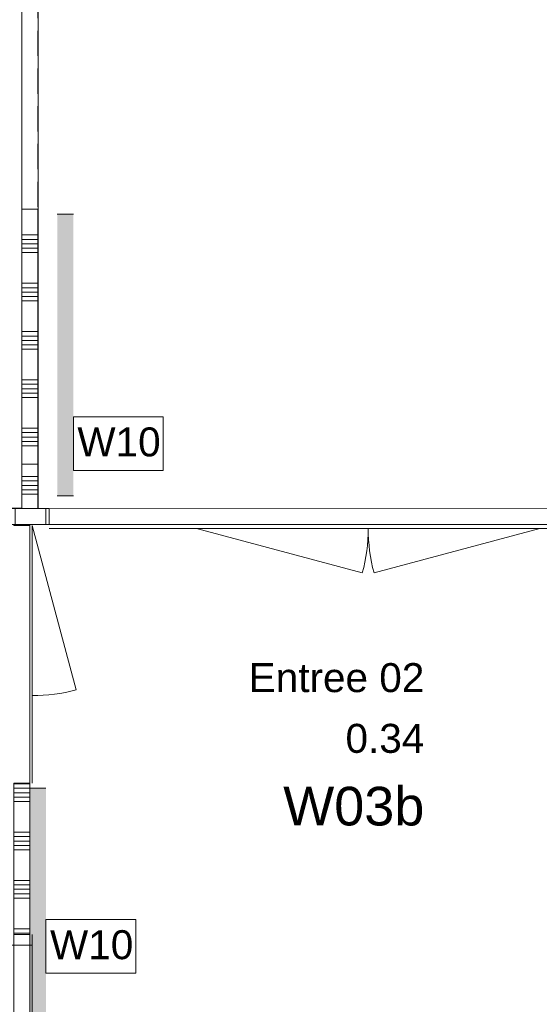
# Model space of a CAD drawing. Header units: millimetres. Extents: x -850 to 154668, y -80343 to 71019.
# Tile 18 of 147: x 25637 to 28862, y 23231 to 29345. Entities that reach past the tile are written whole.
import ezdxf
from ezdxf.enums import TextEntityAlignment as Align

# ---------------------------------------------------------------- set-up
doc = ezdxf.new("R2010")
doc.units = ezdxf.units.MM
doc.header["$MEASUREMENT"] = 0
doc.linetypes.add('B0701', pattern=[234.119993, 155.999994, -78.119999])
for name, color, linetype in [('Info Wandafwerking aanduiding', 7, 'Continuous'), ('New_22 NC Binnenwanden', 7, 'Continuous'), ('New_22 NC Binnenwanden Deuren', 7, 'Continuous'), ('New_22 NC Binnenwanden Doorsnede-arcering', 7, 'Continuous'), ('New_22 NC Binnenwanden Laagscheidingslijnen', 7, 'Continuous'), ('New_22 NC Binnenwanden Ramen', 7, 'Continuous'), ('New_Info Wandafwerking aanduiding', 7, 'Continuous'), ('New_Info Wandafwerking aanduiding Doorsnede-arcering', 7, 'Continuous'), ('New_Z Ruimtefuncties', 7, 'Continuous'), ('New_Z Ruimtefuncties Zone omranding', 7, 'Continuous'), ('New_Z Ruimtefuncties Zone tekst', 7, 'Continuous')]:
    doc.layers.add(name, color=color, linetype=linetype)
doc.styles.add('GENERATED_STYLE_1', font='arial.ttf')
doc.styles.add('GENERATED_STYLE_2', font='arial.ttf')

# ---------------------------------------------------------------- blocks, each defined once
blk = doc.blocks.new('*X1145')
at = {"layer": 'New_22 NC Binnenwanden Doorsnede-arcering', "color": 254, "linetype": 'Continuous', "lineweight": 0, "true_color": 0xe9ebeb}
for p, q in [((25649.3, 26508.2), (25679.5, 26508.2)), ((25649.3, 26480.8), (25679.5, 26480.8)), ((25679.5, 26508.2), (25749.3, 26508.2)), ((25679.5, 26480.8), (25749.3, 26480.8)), ((25649.3, 26453.3), (25679.5, 26453.3)), ((25649.3, 26425.9), (25679.5, 26425.9)), ((25679.5, 26453.3), (25749.3, 26453.3)), ((25679.5, 26425.9), (25749.3, 26425.9)), ((25649.3, 26398.5), (25679.5, 26398.5)), ((25679.5, 26398.5), (25749.3, 26398.5))]:
    blk.add_line(p, q, dxfattribs=at)
blk = doc.blocks.new('DV1 22')
at = {"layer": 'New_22 NC Binnenwanden Deuren', "color": 7, "linetype": 'Continuous', "lineweight": 0}
blk.add_line((-5238.5, -25), (-5238.5, -125), dxfattribs=at)
blk.add_line((-5238.5, -25), (-5238.5, -125), dxfattribs=at)
blk = doc.blocks.new('Wall_192_1', base_point=(25750, 38644.9))
at = {"layer": 'New_22 NC Binnenwanden', "color": 8, "linetype": 'Continuous', "lineweight": 0, "true_color": 0x778488}
blk.add_line((25649.3, 26584.4), (25749.3, 26584.4), dxfattribs=at)
at = {"layer": 'New_22 NC Binnenwanden', "color": 8, "linetype": 'Continuous', "lineweight": 0, "true_color": 0x778488, "flags": 128}
for points in [[(25649.3, 26584.4), (25649.3, 26310)], [(25749.3, 26310), (25749.3, 26584.4)], [(25749.3, 26310), (25649.3, 26310)]]:
    blk.add_lwpolyline(points, dxfattribs=at)
at = {"layer": 'New_22 NC Binnenwanden', "color": 8, "lineweight": 0, "true_color": 0x778488}
blk.add_blockref('*X1145', (0, 0), dxfattribs=at)
at = {"layer": 'New_22 NC Binnenwanden Deuren', "color": 1, "linetype": 'Continuous', "lineweight": 0, "zscale": 1000, "rotation": 89.99657742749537}
blk.add_blockref('DV1 22', (25624.6, 31822.9), dxfattribs=at)
blk = doc.blocks.new('Wall_199_1', base_point=(25750, 26210))
at = {"layer": 'New_22 NC Binnenwanden', "color": 8, "linetype": 'B0701', "lineweight": 0, "true_color": 0x778488, "flags": 128}
for points in [[(25650, 30980), (25650, 26310)], [(25750, 26310), (25750, 30980)], [(25750, 26310), (25650, 26310)]]:
    blk.add_lwpolyline(points, dxfattribs=at)
blk = doc.blocks.new('*X1185')
at = {"layer": 'New_22 NC Binnenwanden Doorsnede-arcering', "color": 254, "linetype": 'Continuous', "lineweight": 0, "true_color": 0xe9ebeb}
for p, q in [((25650.1, 28008.2), (25679.6, 28008.2)), ((25679.6, 28008.2), (25750.1, 28008.2)), ((25650.1, 27980.8), (25679.6, 27980.8)), ((25650.1, 27953.3), (25679.6, 27953.3)), ((25679.6, 27980.8), (25750.1, 27980.8)), ((25679.6, 27953.3), (25750.1, 27953.3)), ((25650.1, 27925.9), (25679.6, 27925.9)), ((25650.1, 27898.5), (25679.6, 27898.5)), ((25679.6, 27925.9), (25750.1, 27925.9)), ((25679.6, 27898.5), (25750.1, 27898.5)), ((25650.1, 27708.2), (25679.6, 27708.2)), ((25679.6, 27708.2), (25750.1, 27708.2)), ((25650.1, 27680.8), (25679.6, 27680.8)), ((25650.1, 27653.3), (25679.6, 27653.3)), ((25679.6, 27680.8), (25750.1, 27680.8)), ((25679.6, 27653.3), (25750.1, 27653.3)), ((25650, 27598.5), (25679.6, 27598.5)), ((25650.1, 27625.9), (25679.6, 27625.9)), ((25679.6, 27625.9), (25750.1, 27625.9)), ((25679.6, 27598.5), (25750, 27598.5)), ((25650, 27408.2), (25679.6, 27408.2)), ((25679.6, 27408.2), (25750, 27408.2)), ((25650, 27380.8), (25679.6, 27380.8)), ((25650, 27353.3), (25679.6, 27353.3)), ((25679.6, 27380.8), (25750, 27380.8)), ((25679.6, 27353.3), (25750, 27353.3)), ((25650, 27325.9), (25679.6, 27325.9)), ((25650, 27298.5), (25679.6, 27298.5)), ((25679.6, 27325.9), (25750, 27325.9)), ((25679.6, 27298.5), (25750, 27298.5)), ((25650, 27108.2), (25679.6, 27108.2)), ((25679.6, 27108.2), (25750, 27108.2)), ((25650, 27080.8), (25679.6, 27080.8)), ((25650, 27053.3), (25679.6, 27053.3)), ((25650, 27025.9), (25679.6, 27025.9)), ((25679.6, 27080.8), (25750, 27080.8)), ((25679.6, 27053.3), (25750, 27053.3)), ((25679.6, 27025.9), (25750, 27025.9)), ((25650, 26998.5), (25679.6, 26998.5)), ((25679.6, 26998.5), (25750, 26998.5)), ((25650, 26808.2), (25679.5, 26808.2)), ((25650, 26780.8), (25679.5, 26780.8)), ((25679.5, 26808.2), (25750, 26808.2)), ((25679.5, 26780.8), (25750, 26780.8)), ((25650, 26753.3), (25679.5, 26753.3)), ((25650, 26725.9), (25679.5, 26725.9)), ((25679.5, 26753.3), (25750, 26753.3)), ((25679.5, 26725.9), (25750, 26725.9)), ((25650, 26698.5), (25679.5, 26698.5)), ((25679.5, 26698.5), (25750, 26698.5)), ((25650, 26508.2), (25679.5, 26508.2)), ((25650, 26480.8), (25679.5, 26480.8)), ((25679.5, 26508.2), (25750, 26508.2)), ((25679.5, 26480.8), (25750, 26480.8)), ((25650, 26453.3), (25679.5, 26453.3)), ((25650, 26425.9), (25679.5, 26425.9)), ((25679.5, 26453.3), (25750, 26453.3)), ((25679.5, 26425.9), (25750, 26425.9)), ((25650, 26398.5), (25679.5, 26398.5)), ((25679.5, 26398.5), (25750, 26398.5))]:
    blk.add_line(p, q, dxfattribs=at)
blk = doc.blocks.new('Wall_203_1', base_point=(25750, 26310))
at = {"layer": 'New_22 NC Binnenwanden', "color": 8, "linetype": 'Continuous', "lineweight": 0, "true_color": 0x778488, "flags": 128}
for points in [[(25650.1, 28168), (25650, 26310)], [(25750.1, 28168), (25650.1, 28168)], [(25750, 26310), (25750.1, 28168)], [(25750, 26310), (25650, 26310)]]:
    blk.add_lwpolyline(points, dxfattribs=at)
at = {"layer": 'New_22 NC Binnenwanden', "color": 8, "lineweight": 0, "true_color": 0x778488}
blk.add_blockref('*X1185', (0, 0), dxfattribs=at)
blk = doc.blocks.new('*X2781')
at = {"layer": 'New_22 NC Binnenwanden Doorsnede-arcering', "color": 254, "linetype": 'Continuous', "lineweight": 0, "true_color": 0xe9ebeb}
for p, q in [((25677.9, 24600), (25600, 24600)), ((25700, 24600), (25677.9, 24600)), ((25677.9, 24572.6), (25600, 24572.6)), ((25677.9, 24545.1), (25600, 24545.1)), ((25677.9, 24517.7), (25600, 24517.7)), ((25700, 24572.6), (25677.9, 24572.6)), ((25700, 24545.1), (25677.9, 24545.1)), ((25700, 24517.7), (25677.9, 24517.7))]:
    blk.add_line(p, q, dxfattribs=at)
blk = doc.blocks.new('D1 zl1-b 22_5')
at = {"layer": 'New_22 NC Binnenwanden Deuren', "color": 1, "linetype": 'Continuous', "lineweight": 0}
for p, q in [((800.1, 0), (-220.9, 273.6)), ((-800.1, 0), (-256.9, 0)), ((800.1, 0), (-256.9, 0))]:
    blk.add_line(p, q, dxfattribs=at)
at = {"layer": 'New_22 NC Binnenwanden Deuren', "color": 7, "linetype": 'Continuous', "lineweight": 0}
for p, q in [((-800.1, -14), (-800.1, -114)), ((-800.1, -14), (-800.1, -114)), ((800.1, -14), (800.1, -114)), ((800.1, -14), (800.1, -114))]:
    blk.add_line(p, q, dxfattribs=at)
at = {"layer": 'New_22 NC Binnenwanden Deuren', "color": 1, "linetype": 'Continuous', "lineweight": 0}
blk.add_arc((800.1, 0), 1057, 165, 180, dxfattribs=at)
blk = doc.blocks.new('Wall_576_1', base_point=(25700, 24500))
at = {"layer": 'New_22 NC Binnenwanden', "color": 8, "linetype": 'Continuous', "lineweight": 0, "true_color": 0x778488}
for p, q in [((25700, 26205), (25600, 26205)), ((25700, 24604.9), (25600, 24604.9))]:
    blk.add_line(p, q, dxfattribs=at)
at = {"layer": 'New_22 NC Binnenwanden', "color": 8, "linetype": 'Continuous', "lineweight": 0, "true_color": 0x778488, "flags": 128}
for points in [[(25600, 26210), (25700, 26210)], [(25600, 26210), (25600, 26205)], [(25700, 26205), (25700, 26210)], [(25600, 24604.9), (25600, 24500)], [(25700, 24500), (25700, 24604.9)]]:
    blk.add_lwpolyline(points, dxfattribs=at)
at = {"layer": 'New_22 NC Binnenwanden', "color": 8, "lineweight": 0, "true_color": 0x778488}
blk.add_blockref('*X2781', (0, 0), dxfattribs=at)
at = {"layer": 'New_22 NC Binnenwanden Deuren', "color": 1, "linetype": 'Continuous', "lineweight": 0, "xscale": -0.9999999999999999, "zscale": 1000, "rotation": 270.000011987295}
blk.add_blockref('D1 zl1-b 22_5', (25714, 25404.9), dxfattribs=at)
blk = doc.blocks.new('*X3032')
at = {"layer": 'New_22 NC Binnenwanden Doorsnede-arcering', "color": 254, "linetype": 'Continuous', "lineweight": 0, "true_color": 0xe9ebeb}
for p, q in [((25582.3, 26310), (25582.3, 26210)), ((25609.7, 26310), (25609.7, 26210)), ((25800, 26310), (25800, 26210))]:
    blk.add_line(p, q, dxfattribs=at)
blk = doc.blocks.new('*X3033')
at = {"layer": 'New_22 NC Binnenwanden Doorsnede-arcering', "color": 254, "linetype": 'Continuous', "lineweight": 0, "true_color": 0xe9ebeb}
for p, q in [((29782.3, 26310), (29782.3, 26210)), ((29809.7, 26310), (29809.7, 26210))]:
    blk.add_line(p, q, dxfattribs=at)
blk = doc.blocks.new('D2 zl2 22_3')
at = {"layer": 'New_22 NC Binnenwanden Deuren', "color": 1, "linetype": 'Continuous', "lineweight": 0}
for p, q in [((-1065, 0), (-36.3, 275.6)), ((1065, 0), (36.3, 275.6)), ((-1980, 0), (-1065, 0)), ((-1065, 0), (0, 0)), ((1065, 0), (0, 0)), ((1980, 0), (1065, 0))]:
    blk.add_line(p, q, dxfattribs=at)
at = {"layer": 'New_22 NC Binnenwanden Deuren', "color": 7, "linetype": 'Continuous', "lineweight": 0}
for p, q in [((-1980, -25), (-1980, -125)), ((-1980, -25), (-1980, -125)), ((1980, -25), (1980, -125)), ((1980, -25), (1980, -125))]:
    blk.add_line(p, q, dxfattribs=at)
at = {"layer": 'New_22 NC Binnenwanden Deuren', "color": 1, "linetype": 'Continuous', "lineweight": 0}
for centre, start, end in [((-1065, 0), 0, 15), ((1065, 0), 165, 180)]:
    blk.add_arc(centre, 1065, start, end, dxfattribs=at)
blk = doc.blocks.new('Wall_633_1', base_point=(29850, 26210))
at = {"layer": 'New_22 NC Binnenwanden', "color": 8, "linetype": 'Continuous', "lineweight": 0, "true_color": 0x778488}
for p, q in [((25820, 26210), (25820, 26310)), ((29780, 26210), (29780, 26310))]:
    blk.add_line(p, q, dxfattribs=at)
at = {"layer": 'New_22 NC Binnenwanden', "color": 8, "linetype": 'Continuous', "lineweight": 0, "true_color": 0x778488, "flags": 128}
for points in [[(25820, 26310), (25575, 26310)], [(25575, 26210), (25575, 26310)], [(29950, 26310), (29780, 26310)], [(25575, 26210), (25820, 26210)], [(29780, 26210), (29850, 26210)]]:
    blk.add_lwpolyline(points, dxfattribs=at)
at = {"layer": 'New_22 NC Binnenwanden Laagscheidingslijnen', "color": 8, "linetype": 'Continuous', "lineweight": 0, "true_color": 0x778488}
blk.add_line((29850, 26210), (29950, 26210), dxfattribs=at)
at = {"layer": 'New_22 NC Binnenwanden', "color": 8, "lineweight": 0, "true_color": 0x778488}
for name in ['*X3032', '*X3033']:
    blk.add_blockref(name, (0, 0), dxfattribs=at)
at = {"layer": 'New_22 NC Binnenwanden Deuren', "color": 1, "linetype": 'Continuous', "lineweight": 0, "xscale": -1, "zscale": 1000, "rotation": 180.0000687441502}
blk.add_blockref('D2 zl2 22_3', (27800, 26185), dxfattribs=at)
blk = doc.blocks.new('*X3212')
at = {"layer": 'New_22 NC Binnenwanden Doorsnede-arcering', "color": 254, "linetype": 'Continuous', "lineweight": 0, "true_color": 0xe9ebeb}
for p, q in [((25677.9, 24490.3), (25600, 24490.3)), ((25700, 24490.3), (25677.9, 24490.3)), ((25677.9, 24300), (25600, 24300)), ((25677.9, 24272.6), (25600, 24272.6)), ((25700, 24300), (25677.9, 24300)), ((25700, 24272.6), (25677.9, 24272.6)), ((25677.9, 24245.2), (25600, 24245.2)), ((25677.9, 24217.7), (25600, 24217.7)), ((25700, 24245.2), (25677.9, 24245.2)), ((25700, 24217.7), (25677.9, 24217.7)), ((25677.9, 24190.3), (25600, 24190.3)), ((25700, 24190.3), (25677.9, 24190.3)), ((25677.9, 24000), (25600, 24000)), ((25677.9, 23972.6), (25600, 23972.6)), ((25700, 24000), (25677.9, 24000)), ((25700, 23972.6), (25677.9, 23972.6)), ((25677.9, 23945.2), (25600, 23945.2)), ((25677.9, 23917.7), (25600, 23917.7)), ((25700, 23945.2), (25677.9, 23945.2)), ((25700, 23917.7), (25677.9, 23917.7)), ((25677.9, 23890.3), (25600, 23890.3)), ((25700, 23890.3), (25677.9, 23890.3)), ((25677.9, 23700), (25600, 23700)), ((25677.9, 23672.6), (25600, 23672.6)), ((25700, 23700), (25677.9, 23700)), ((25700, 23672.6), (25677.9, 23672.6))]:
    blk.add_line(p, q, dxfattribs=at)
blk = doc.blocks.new('*X3213')
at = {"layer": 'New_22 NC Binnenwanden Doorsnede-arcering', "color": 254, "linetype": 'Continuous', "lineweight": 0, "true_color": 0xe9ebeb}
for p, q in [((25677.9, 22500), (25600, 22500)), ((25700, 22500), (25677.9, 22500)), ((25677.9, 22472.6), (25600, 22472.6)), ((25677.9, 22445.2), (25600, 22445.2)), ((25700, 22472.6), (25677.9, 22472.6)), ((25700, 22445.2), (25677.9, 22445.2)), ((25677.9, 22417.7), (25600, 22417.7)), ((25677.9, 22390.3), (25600, 22390.3)), ((25700, 22417.7), (25677.9, 22417.7)), ((25700, 22390.3), (25677.9, 22390.3)), ((25677.9, 22200), (25600, 22200)), ((25700, 22200), (25677.9, 22200)), ((25677.9, 22172.6), (25600, 22172.6)), ((25677.9, 22145.2), (25600, 22145.2)), ((25700, 22172.6), (25677.9, 22172.6)), ((25700, 22145.2), (25677.9, 22145.2)), ((25677.9, 22117.7), (25600, 22117.7)), ((25677.9, 22090.3), (25600, 22090.3)), ((25700, 22117.7), (25677.9, 22117.7)), ((25700, 22090.3), (25677.9, 22090.3)), ((25677.9, 21900), (25600, 21900)), ((25700, 21900), (25677.9, 21900)), ((25677.9, 21872.6), (25600, 21872.6)), ((25677.9, 21845.2), (25600, 21845.2)), ((25700, 21872.6), (25677.9, 21872.6)), ((25700, 21845.2), (25677.9, 21845.2)), ((25677.9, 21817.7), (25600, 21817.7)), ((25677.9, 21790.3), (25600, 21790.3)), ((25700, 21817.7), (25677.9, 21817.7)), ((25700, 21790.3), (25677.9, 21790.3)), ((25677.9, 21600), (25600, 21600)), ((25700, 21600), (25677.9, 21600))]:
    blk.add_line(p, q, dxfattribs=at)
blk = doc.blocks.new('R1 22_3')
at = {"layer": 'New_22 NC Binnenwanden Ramen', "color": 1, "linetype": 'Continuous', "lineweight": 0}
for p, q in [((-500, 0), (-433, 0)), ((-433, 0), (-433, -139)), ((-433, 0), (433, 0)), ((433, -139), (433, 0)), ((433, 0), (500, 0)), ((-433, -139), (-500, -139)), ((433, -139), (-433, -139)), ((500, -139), (433, -139))]:
    blk.add_line(p, q, dxfattribs=at)
at = {"layer": 'New_22 NC Binnenwanden Ramen', "color": 9, "linetype": 'Continuous', "lineweight": 0}
for p, q in [((-500, -14), (500, -14)), ((-500, -114), (500, -114))]:
    blk.add_line(p, q, dxfattribs=at)
at = {"layer": 'New_22 NC Binnenwanden Ramen', "color": 7, "linetype": 'Continuous', "lineweight": 0}
for p, q in [((-500, -14), (-500, -114)), ((-500, -14), (-500, -114)), ((500, -14), (500, -114)), ((500, -14), (500, -114))]:
    blk.add_line(p, q, dxfattribs=at)
blk = doc.blocks.new('Wall_689_1', base_point=(25700, 21585))
at = {"layer": 'New_22 NC Binnenwanden', "color": 8, "linetype": 'Continuous', "lineweight": 0, "true_color": 0x778488}
for p, q in [((25700, 23665), (25600, 23665)), ((25700, 22665), (25600, 22665))]:
    blk.add_line(p, q, dxfattribs=at)
at = {"layer": 'New_22 NC Binnenwanden', "color": 8, "linetype": 'Continuous', "lineweight": 0, "true_color": 0x778488, "flags": 128}
for points in [[(25600, 24500), (25600, 23665)], [(25700, 23665), (25700, 24500)], [(25600, 22665), (25600, 21585)], [(25700, 21585), (25700, 22665)], [(25600, 21585), (25700, 21585)]]:
    blk.add_lwpolyline(points, dxfattribs=at)
at = {"layer": 'New_22 NC Binnenwanden', "color": 8, "lineweight": 0, "true_color": 0x778488}
for name in ['*X3212', '*X3213']:
    blk.add_blockref(name, (0, 0), dxfattribs=at)
at = {"layer": 'New_22 NC Binnenwanden Ramen', "color": 1, "linetype": 'Continuous', "lineweight": 0, "zscale": 1000, "rotation": 270.000101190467}
blk.add_blockref('R1 22_3', (25714, 23165), dxfattribs=at)
blk = doc.blocks.new('Entree 02_0.34_9_1', base_point=(27614.6, 24825.2))
at = {"layer": 'New_Z Ruimtefuncties Zone tekst', "color": 2, "lineweight": 0}
for tag, height, style, p in [('DUMMY_938', 180, 'GENERATED_STYLE_1', (28148.6, 25390.9)), ('ROOM_NAME', 180, 'GENERATED_STYLE_1', (28148.6, 25349.7)), ('DUMMY_939', 180, 'GENERATED_STYLE_1', (28148.6, 25013.7)), ('ROOM_NUMBER', 180, 'GENERATED_STYLE_1', (28148.6, 24972.6)), ('stWallCovering', 240, 'GENERATED_STYLE_2', (28148.6, 24581.7))]:
    blk.add_attdef(tag, text='', height=height, dxfattribs=dict(at, style=style)).set_placement(p, align=Align.TOP_RIGHT)
at = {"layer": 'New_Z Ruimtefuncties Zone tekst', "color": 2, "lineweight": 0, "style": 'GENERATED_STYLE_2'}
blk.add_attdef('DUMMY_940', text='', height=240, dxfattribs=at).set_placement((27080.6, 24636.6), align=Align.TOP_LEFT)
blk = doc.blocks.new('Wall_731_1', base_point=(25869.8, 28137.7))
at = {"layer": 'New_Info Wandafwerking aanduiding Doorsnede-arcering', "linetype": 'Continuous', "lineweight": 0}
blk.add_hatch(color=1, dxfattribs=at).paths.add_polyline_path([(25869.8, 28137.7), (25869.8, 26387.4), (25969.8, 26387.4), (25969.8, 28137.7)])
at = {"layer": 'New_Info Wandafwerking aanduiding', "color": 9, "linetype": 'Continuous', "lineweight": 0, "flags": 128}
for points in [[(25969.8, 28137.7), (25869.8, 28137.7)], [(25969.8, 26387.4), (25869.8, 26387.4)]]:
    blk.add_lwpolyline(points, dxfattribs=at)
blk = doc.blocks.new('Wall_732_1', base_point=(25700, 24573.9))
at = {"layer": 'New_Info Wandafwerking aanduiding Doorsnede-arcering', "linetype": 'Continuous', "lineweight": 0}
blk.add_hatch(color=1, dxfattribs=at).paths.add_polyline_path([(25700, 24573.9), (25700, 23009.6), (25800, 23009.6), (25800, 24573.9)])
at = {"layer": 'New_Info Wandafwerking aanduiding', "color": 9, "linetype": 'Continuous', "lineweight": 0, "flags": 128}
for points in [[(25800, 24573.9), (25700, 24573.9)], [(25800, 23009.6), (25700, 23009.6)]]:
    blk.add_lwpolyline(points, dxfattribs=at)

msp = doc.modelspace()

# ---------------------------------------------------------------- linework, layer by layer
at = {"layer": 'Info Wandafwerking aanduiding', "color": 9, "linetype": 'Continuous', "lineweight": 0, "flags": 128}
msp.add_lwpolyline([(25800, 23757.6), (26356.9, 23757.6), (26356.9, 23424.7), (25800, 23424.7)], close=True, dxfattribs=at)
at = {"layer": 'New_Info Wandafwerking aanduiding', "color": 9, "linetype": 'Continuous', "lineweight": 0, "flags": 128}
msp.add_lwpolyline([(25969.8, 26879.5), (26526.7, 26879.5), (26526.7, 26546.6), (25969.8, 26546.6)], close=True, dxfattribs=at)
at = {"layer": 'New_Z Ruimtefuncties Zone omranding', "color": 41, "linetype": 'Continuous', "lineweight": 0, "true_color": 0xffdd55, "flags": 128}
msp.add_lwpolyline([(31099.6, 40683.4), (25750.6, 40684), (25751.5, 36010), (25751.5, 26510), (25750.7, 26510), (25750.7, 26310), (47275.4, 26304), (47275.4, 29976.7), (41640, 29976.5), (41640, 30000), (40840.2, 30000), (40840.2, 29975), (38700, 29975), (38700, 30304.9), (31450.3, 30305), (31450.9, 38644.9), (31101.1, 38645)], close=True, dxfattribs=at)
at = {"layer": 'New_Z Ruimtefuncties Zone omranding', "color": 21, "linetype": 'Continuous', "lineweight": 0, "true_color": 0xffaa55, "flags": 128}
msp.add_lwpolyline([(17591.4, 36322.9), (17590, 29955), (18000, 29955.1), (18001.4, 26511), (23492, 26511), (23492, 26311), (25650, 26311), (25650, 26486), (25650, 38646), (18590.5, 38646), (18589.7, 38056.1, -0.253418)], format="xyb", close=True, dxfattribs=at)
at = {"layer": 'New_Z Ruimtefuncties Zone omranding', "color": 32, "linetype": 'Continuous', "lineweight": 0, "true_color": 0xba661c, "flags": 128}
msp.add_lwpolyline([(29850, 26210), (25700, 26210), (25700, 24599.8), (25700, 24599.8), (25700, 17707.8), (26105.2, 17707.8), (26105.2, 17539.8), (29505, 17539.8), (29505, 17707.8), (29850, 17707.8)], close=True, dxfattribs=at)

# ---------------------------------------------------------------- block references
at = {"layer": 'New_22 NC Binnenwanden', "color": 8, "lineweight": 0, "true_color": 0x778488}
for name, p in [('Wall_192_1', (25750, 38644.9)), ('Wall_199_1', (25750, 26210)), ('Wall_203_1', (25750, 26310)), ('Wall_633_1', (29850, 26210)), ('Wall_576_1', (25700, 24500)), ('Wall_689_1', (25700, 21585))]:
    msp.add_blockref(name, p, dxfattribs=at)
at = {"layer": 'New_Info Wandafwerking aanduiding', "color": 1, "lineweight": 0}
for name, p in [('Wall_731_1', (25869.8, 28137.7)), ('Wall_732_1', (25700, 24573.9))]:
    msp.add_blockref(name, p, dxfattribs=at)
at = {"layer": 'New_Z Ruimtefuncties', "color": 2, "linetype": 'Continuous', "lineweight": 0}
msp.add_blockref('Entree 02_0.34_9_1', (27614.6, 24825.2), dxfattribs=at).add_auto_attribs({'ROOM_NAME': 'Entree 02', 'ROOM_NUMBER': '0.34', 'stWallCovering': 'W03b'})

# ---------------------------------------------------------------- texts
at = {"layer": 'Info Wandafwerking aanduiding', "color": 2, "linetype": 'Continuous', "lineweight": 0, "insert": (25825, 23691.4), "char_height": 180, "attachment_point": 1, "style": 'GENERATED_STYLE_1'}
msp.add_mtext('\\A1;{\\pql;\\fArial|b0|i0|c0|p38;W10}', dxfattribs=at)
at = {"layer": 'New_Info Wandafwerking aanduiding', "color": 2, "linetype": 'Continuous', "lineweight": 0, "insert": (25994.8, 26721.9), "char_height": 180, "attachment_point": 4, "style": 'GENERATED_STYLE_1'}
msp.add_mtext('\\A1;{\\pql;\\fArial|b0|i0|c0|p38;W10}', dxfattribs=at)

doc.saveas('drawing.dxf')
